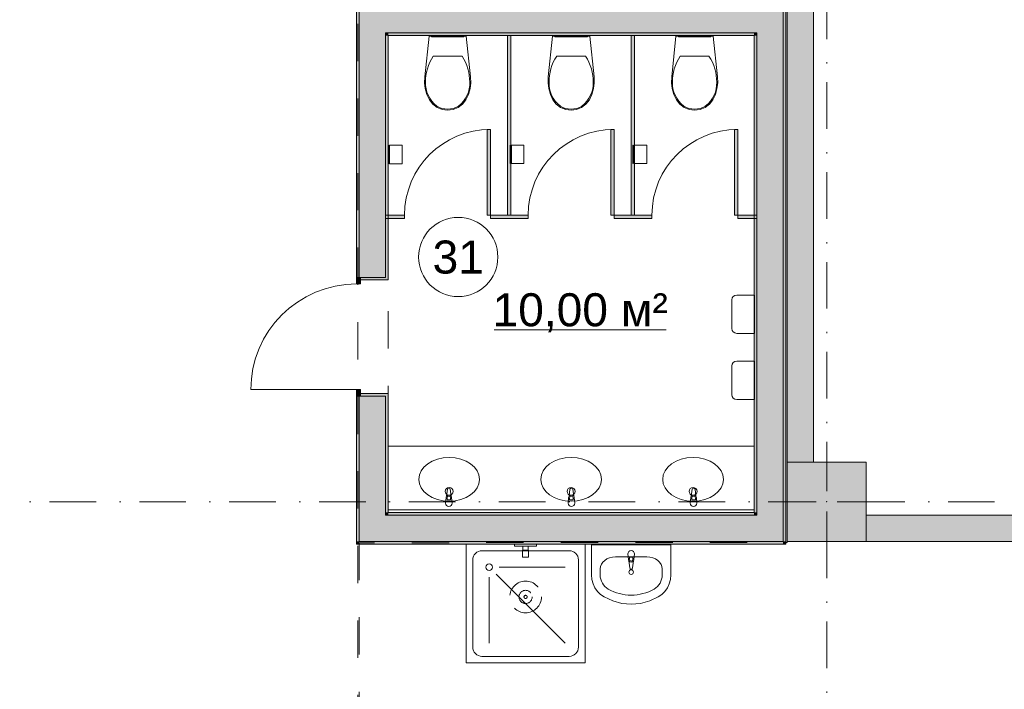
# Model space of a CAD drawing. Header units: millimetres. Extents: x 0 to 1184, y 0 to 836.
# Tile 27 of 61: x 470 to 545, y 615 to 666. Entities that reach past the tile are written whole.
import ezdxf
from ezdxf.xclip import XClip

# ---------------------------------------------------------------- set-up
doc = ezdxf.new("R2010")
doc.units = ezdxf.units.MM
doc.header["$MEASUREMENT"] = 0
doc.header["$XCLIPFRAME"] = 0
for name, pattern in [('Невидимая', [3.9122222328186, 2.8222222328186, -1.09]), ('Штриховая', [5.644444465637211, 2.8222222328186, -2.82222223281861]), ('Штрихпунктирная', [6.70277762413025, 3.52777767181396, -1.76388883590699, 0, -1.4111111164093])]:
    doc.linetypes.add(name, pattern=pattern)
for name, color, linetype in [('Интерьер - Оборудование', 7, 'Continuous'), ('Интерьер - Сантехника', 7, 'Continuous'), ('Конструктив - Колонны', 7, 'Continuous'), ('Конструктив - Стены Блок 200 нов', 7, 'Continuous'), ('Конструктив - Стены Внутр сущ.', 7, 'Continuous'), ('Элемент Модели - Зона', 7, 'Continuous'), ('Элемент Модели - Оси', 7, 'Continuous')]:
    doc.layers.add(name, color=color, linetype=linetype)
doc.styles.add('СГЕНЕРИР_СТИЛЬ_3', font='txt')

# ---------------------------------------------------------------- blocks, each defined once
blk = doc.blocks.new('Чертеж_4_4', base_point=(-278.4786297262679, 89.56405690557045))
at = {"layer": 'Интерьер - Оборудование', "linetype": 'Continuous', "lineweight": 0, "true_color": 0x7f7f7f}
for points in [[(507.3636760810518, 664.859056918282), (507.3636760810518, 651.2590569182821), (507.6136760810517, 651.2590569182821), (507.6136760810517, 664.859056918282)], [(516.73034285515, 664.859056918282), (516.73034285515, 651.2590569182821), (516.9803428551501, 651.2590569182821), (516.9803428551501, 664.859056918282)], [(505.8053426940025, 651.2590569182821), (506.0553426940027, 651.2590569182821), (506.0553426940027, 657.7590569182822), (505.8053426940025, 657.7590569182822)], [(515.1720094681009, 651.2590569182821), (515.4220094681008, 651.2590569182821), (515.4220094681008, 657.7590569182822), (515.1720094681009, 657.7590569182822)], [(524.5386762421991, 651.2590569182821), (524.7886762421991, 651.2590569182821), (524.7886762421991, 657.7590569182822), (524.5386762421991, 657.7590569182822)], [(498.1220093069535, 651.0090569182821), (499.5553426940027, 651.0090569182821), (499.5553426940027, 651.2590569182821), (498.1220093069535, 651.2590569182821)], [(506.0553426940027, 651.0090569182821), (507.4886760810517, 651.0090569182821), (507.4886760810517, 651.2590569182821), (506.0553426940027, 651.2590569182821)], [(507.4886760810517, 651.0090569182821), (508.9220094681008, 651.0090569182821), (508.9220094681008, 651.2590569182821), (507.4886760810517, 651.2590569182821)], [(515.4220094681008, 651.0090569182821), (516.8553428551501, 651.0090569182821), (516.8553428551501, 651.2590569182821), (515.4220094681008, 651.2590569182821)], [(516.8553428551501, 651.0090569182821), (518.2886762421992, 651.0090569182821), (518.2886762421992, 651.2590569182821), (516.8553428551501, 651.2590569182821)], [(524.7886762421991, 651.0090569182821), (526.2220096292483, 651.0090569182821), (526.2220096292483, 651.2590569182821), (524.7886762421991, 651.2590569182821)]]:
    blk.add_hatch(color=8, dxfattribs=at).paths.add_polyline_path(points)
at = {"layer": 'Конструктив - Колонны', "linetype": 'Continuous', "lineweight": 0, "true_color": 0x000000}
blk.add_hatch(color=18, dxfattribs=at).paths.add_polyline_path([(528.5220096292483, 626.5640569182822), (534.5220096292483, 626.5640569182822), (534.5220096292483, 632.5640569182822), (528.5220096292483, 632.5640569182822)])
at = {"layer": 'Конструктив - Стены Блок 200 нов', "linetype": 'Continuous', "lineweight": 0, "true_color": 0x000000}
for points in [[(528.4220093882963, 705.5540569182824), (528.2220096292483, 705.5540569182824), (528.2220096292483, 626.5640569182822), (528.4220093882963, 626.5640569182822)], [(496.1220097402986, 687.0540762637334), (495.9220096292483, 687.0540762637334), (495.9220096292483, 646.5542511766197), (496.1220097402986, 646.5542511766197)], [(498.1220096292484, 665.0590569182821), (498.1220096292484, 667.0590569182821), (496.1220096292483, 667.0590569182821), (496.1220096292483, 665.0590569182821)], [(498.3220096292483, 665.0590569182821), (498.3220096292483, 667.0590569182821), (498.1220096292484, 667.0590569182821), (498.1220096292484, 665.0590569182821)], [(498.3220096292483, 665.0590569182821), (526.0220096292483, 665.0590569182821), (526.0220096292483, 667.0590569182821), (498.3220096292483, 667.0590569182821)], [(526.2220096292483, 665.0590569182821), (526.2220096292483, 667.0590569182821), (526.0220096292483, 667.0590569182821), (526.0220096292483, 665.0590569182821)], [(528.2220096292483, 665.0590569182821), (528.2220096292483, 667.0590569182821), (526.2220096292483, 667.0590569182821), (526.2220096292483, 665.0590569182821)], [(496.1220097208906, 646.5542515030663), (496.2220096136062, 646.5542512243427), (498.1220095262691, 646.5542512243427), (498.1220095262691, 665.0590569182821), (496.1220097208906, 665.0590569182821)], [(498.3220096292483, 664.859056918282), (498.3220096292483, 665.0590569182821), (498.1220096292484, 665.0590569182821), (498.1220096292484, 664.859056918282)], [(498.3220096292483, 664.859056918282), (526.0220096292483, 664.859056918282), (526.0220096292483, 665.0590569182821), (498.3220096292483, 665.0590569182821)], [(526.2220096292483, 664.859056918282), (526.2220096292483, 665.0590569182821), (526.0220096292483, 665.0590569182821), (526.0220096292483, 664.859056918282)], [(528.2220096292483, 628.5640569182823), (528.2220096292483, 665.0590569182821), (526.2220096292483, 665.0590569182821), (526.2220096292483, 628.5640569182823)], [(498.322009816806, 664.859056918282), (498.1220092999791, 664.859056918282), (498.1220095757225, 646.5542511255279), (498.3220095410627, 646.5542511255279)], [(526.2220096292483, 628.7640569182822), (526.2220096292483, 664.859056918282), (526.0220096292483, 664.859056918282), (526.0220096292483, 628.7640569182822)], [(496.2220096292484, 646.5542511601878), (495.9220096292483, 646.5542511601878), (495.9220096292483, 646.0542511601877), (496.2220096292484, 646.0542511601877)], [(498.3220096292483, 646.5542511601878), (498.1220096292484, 646.5542511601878), (496.2220096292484, 646.5542511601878), (496.2220096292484, 646.3542511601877), (498.3220096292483, 646.3542511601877)], [(495.9220096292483, 637.5542511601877), (496.2220096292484, 637.5542511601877), (496.2220096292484, 638.0542511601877), (495.9220096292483, 638.0542511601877)], [(495.9220096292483, 626.5640569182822), (496.1220097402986, 626.5640569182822), (496.1220097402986, 637.5542515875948), (495.9220096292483, 637.5542515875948)], [(496.1220097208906, 637.5542511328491), (496.1220097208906, 628.5640569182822), (498.1220095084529, 628.5640569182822), (498.1220096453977, 637.5542511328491), (496.2220096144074, 637.5542511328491)], [(498.3220096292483, 637.7542511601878), (496.2220096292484, 637.7542511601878), (496.2220096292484, 637.5542511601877), (498.1220096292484, 637.5542511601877), (498.3220096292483, 637.5542511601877)], [(498.1220096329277, 637.5542511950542), (498.1220093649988, 628.7640569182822), (498.3220097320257, 628.7640569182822), (498.3220095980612, 637.5542511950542)], [(498.1220096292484, 628.5640569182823), (496.1220096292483, 626.5640569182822), (498.1220096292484, 626.5640569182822)], [(496.1220096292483, 628.5640569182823), (496.1220096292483, 626.5640569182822), (498.1220096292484, 628.5640569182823)], [(498.3220096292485, 628.7640569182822), (498.1220096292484, 628.5640569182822), (498.3220096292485, 628.5640569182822)], [(498.1220096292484, 628.7640569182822), (498.1220096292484, 628.5640569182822), (498.3220096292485, 628.7640569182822)], [(526.2220096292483, 628.5640569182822), (498.1220096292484, 628.5640569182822), (498.1220096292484, 626.5640569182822), (526.2220096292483, 626.5640569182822)], [(526.0220096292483, 628.7640569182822), (498.3220096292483, 628.7640569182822), (498.3220096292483, 628.5640569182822), (526.0220096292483, 628.5640569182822)], [(526.2220096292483, 628.7640569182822), (526.0220096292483, 628.7640569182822), (526.2220096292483, 628.5640569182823)], [(526.0220096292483, 628.5640569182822), (526.2220096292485, 628.5640569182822), (526.0220096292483, 628.7640569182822)], [(528.2220096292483, 628.5640569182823), (526.2220096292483, 628.5640569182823), (528.2220096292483, 626.5640569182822)], [(526.2220096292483, 626.5640569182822), (528.2220096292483, 626.5640569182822), (526.2220096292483, 628.5640569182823)], [(496.1220096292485, 626.5640569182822), (495.9220096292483, 626.3640569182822), (496.1220096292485, 626.3640569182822)], [(496.1220096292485, 626.5640569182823), (495.9220096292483, 626.5640569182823), (495.9220096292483, 626.3640569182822)], [(528.2220096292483, 626.5640567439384), (496.1220096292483, 626.5640567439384), (496.1220096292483, 626.3640569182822), (528.2220096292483, 626.3640569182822)], [(528.4220096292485, 626.5640569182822), (528.2220096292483, 626.5640569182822), (528.4220096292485, 626.3640569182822)], [(528.2220096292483, 626.5640569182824), (528.2220096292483, 626.3640569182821), (528.4220096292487, 626.3640569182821)]]:
    blk.add_hatch(color=18, dxfattribs=at).paths.add_polyline_path(points)
at = {"layer": 'Конструктив - Стены Внутр сущ.', "linetype": 'Continuous', "lineweight": 0, "true_color": 0x000000}
for points in [[(528.5220096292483, 632.5640572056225), (530.5220100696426, 632.5640572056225), (530.5220100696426, 716.5640569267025), (528.5220096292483, 716.5640569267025)], [(534.522009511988, 626.5640569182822), (615.0213699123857, 626.5640569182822), (615.0213699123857, 628.5640568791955), (534.522009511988, 628.5640568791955)], [(528.5220096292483, 626.5140569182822), (530.5220096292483, 626.5140569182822), (530.5220096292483, 626.5640569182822), (528.5220096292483, 626.5640569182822)]]:
    blk.add_hatch(color=18, dxfattribs=at).paths.add_polyline_path(points)
at = {"layer": 'Интерьер - Оборудование', "color": 7, "linetype": 'Continuous', "lineweight": 15}
for p, q in [((506.0553426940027, 651.0090569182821), (506.0553426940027, 651.2590569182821)), ((506.0553426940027, 651.2590569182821), (507.4886760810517, 651.2590569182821)), ((507.4886760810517, 651.0090569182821), (506.0553426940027, 651.0090569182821)), ((507.4886760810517, 651.2590569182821), (508.9220094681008, 651.2590569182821)), ((508.9220094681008, 651.0090569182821), (507.4886760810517, 651.0090569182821)), ((508.9220094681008, 651.2590569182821), (508.9220094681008, 651.0090569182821)), ((515.4220094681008, 651.0090569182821), (515.4220094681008, 651.2590569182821)), ((515.4220094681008, 651.2590569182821), (516.8553428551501, 651.2590569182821)), ((516.8553428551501, 651.0090569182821), (515.4220094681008, 651.0090569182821)), ((516.8553428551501, 651.2590569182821), (518.2886762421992, 651.2590569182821)), ((518.2886762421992, 651.0090569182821), (516.8553428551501, 651.0090569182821)), ((518.2886762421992, 651.2590569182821), (518.2886762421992, 651.0090569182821)), ((502.7770933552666, 629.8618669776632), (502.7770933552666, 629.7131610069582)), ((502.7770933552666, 629.7131610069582), (503.0490933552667, 629.7131610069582)), ((503.0490933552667, 629.7131610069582), (503.0490933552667, 629.8618669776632)), ((512.0551907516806, 629.8618669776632), (512.0551907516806, 629.7131610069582)), ((512.0551907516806, 629.7131610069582), (512.3271907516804, 629.7131610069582)), ((512.3271907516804, 629.7131610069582), (512.3271907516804, 629.8618669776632)), ((521.3083277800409, 629.8618669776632), (521.3083277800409, 629.7131610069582)), ((521.3083277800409, 629.7131610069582), (521.5803277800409, 629.7131610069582)), ((521.5803277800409, 629.7131610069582), (521.5803277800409, 629.8618669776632)), ((516.5836696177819, 625.2175136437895), (516.5836696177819, 625.3662196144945)), ((516.5836696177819, 625.3662196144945), (516.8556696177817, 625.3662196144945)), ((516.8556696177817, 625.3662196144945), (516.8556696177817, 625.2175136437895))]:
    blk.add_line(p, q, dxfattribs=at)
at = {"layer": 'Интерьер - Оборудование', "color": 7, "linetype": 'Continuous', "lineweight": 15, "flags": 128}
for points in [[(507.3636760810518, 664.859056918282), (507.6136760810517, 664.859056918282), (507.6136760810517, 651.2590569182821), (507.3636760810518, 651.2590569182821)], [(516.73034285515, 664.859056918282), (516.9803428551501, 664.859056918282), (516.9803428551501, 651.2590569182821), (516.73034285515, 651.2590569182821)], [(505.8053426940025, 651.2590569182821), (505.8053426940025, 657.7590569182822), (506.0553426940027, 657.7590569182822), (506.0553426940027, 651.2590569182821)], [(515.1720094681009, 651.2590569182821), (515.1720094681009, 657.7590569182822), (515.4220094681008, 657.7590569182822), (515.4220094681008, 651.2590569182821)], [(524.5386762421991, 651.2590569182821), (524.5386762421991, 657.7590569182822), (524.7886762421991, 657.7590569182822), (524.7886762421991, 651.2590569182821)], [(498.1220093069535, 651.0090569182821), (498.1220093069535, 651.2590569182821), (499.5553426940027, 651.2590569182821), (499.5553426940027, 651.0090569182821)], [(524.7886762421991, 651.0090569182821), (524.7886762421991, 651.2590569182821), (526.2220096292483, 651.2590569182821), (526.2220096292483, 651.0090569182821)]]:
    blk.add_lwpolyline(points, close=True, dxfattribs=at)
for points in [[(502.6630933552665, 629.4640569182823), (502.7030933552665, 629.8835850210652, -0.1210195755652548), (502.7357956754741, 629.9787195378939), (502.8020933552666, 630.5080569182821, -0.8825662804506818), (503.0240933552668, 630.5080569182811), (503.0903910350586, 629.9787195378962, -0.1210195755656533), (503.1230933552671, 629.8835850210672), (503.1630933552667, 629.4640569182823, -0.9999999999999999)], [(511.9411907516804, 629.4640569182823), (511.9811907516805, 629.8835850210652, -0.1210195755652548), (512.0138930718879, 629.9787195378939), (512.0801907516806, 630.5080569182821, -0.8825662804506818), (512.3021907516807, 630.5080569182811), (512.3684884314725, 629.9787195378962, -0.1210195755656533), (512.401190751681, 629.8835850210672), (512.4411907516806, 629.4640569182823, -0.9999999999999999)], [(521.1943277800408, 629.4640569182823), (521.2343277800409, 629.8835850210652, -0.1210195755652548), (521.2670301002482, 629.9787195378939), (521.3333277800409, 630.5080569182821, -0.8825662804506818), (521.5553277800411, 630.5080569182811), (521.6216254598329, 629.9787195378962, -0.1210195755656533), (521.6543277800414, 629.8835850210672), (521.694327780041, 629.4640569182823, -0.9999999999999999)], [(516.4696696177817, 625.6153237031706), (516.5096696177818, 625.1957956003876, 0.1210195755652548), (516.5423719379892, 625.1006610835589), (516.6086696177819, 624.5713237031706, 0.8825662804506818), (516.8306696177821, 624.5713237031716), (516.8969672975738, 625.1006610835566, 0.1210195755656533), (516.9296696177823, 625.1957956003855), (516.9696696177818, 625.6153237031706, 0.9999999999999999)]]:
    blk.add_lwpolyline(points, format="xyb", close=True, dxfattribs=at)
at = {"layer": 'Интерьер - Оборудование', "color": 7, "linetype": 'Continuous', "lineweight": 15}
for centre, radius, start, end in [((506.0553426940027, 651.2590569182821), 6.500000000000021, 90, 180), ((515.422009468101, 651.2590569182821), 6.49999999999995, 90, 180), ((524.7886762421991, 651.2590569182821), 6.500000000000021, 90, 180), ((502.9130933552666, 629.8645858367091), 0.210857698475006, 32.77102538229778, 147.2289746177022), ((502.9130933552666, 629.8618669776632), 0.1359999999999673, 0, 180), ((512.1911907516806, 629.8645858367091), 0.210857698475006, 32.77102538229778, 147.2289746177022), ((512.1911907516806, 629.8618669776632), 0.1359999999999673, 0, 180), ((521.4443277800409, 629.8645858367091), 0.210857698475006, 32.77102538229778, 147.2289746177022), ((521.4443277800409, 629.8618669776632), 0.1359999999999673, 0, 180), ((516.7196696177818, 625.2147947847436), 0.210857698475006, 212.7710253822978, 327.2289746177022), ((516.7196696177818, 625.2175136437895), 0.1359999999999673, 180, 0)]:
    blk.add_arc(centre, radius, start, end, dxfattribs=at)
at = {"layer": 'Интерьер - Сантехника', "color": 7, "linetype": 'Continuous', "lineweight": 15}
for p, q in [((501.7320866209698, 663.2949220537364), (502.8215058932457, 663.2949295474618)), ((502.8215058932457, 663.2949295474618), (503.9109203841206, 663.2949295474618)), ((511.0830940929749, 663.2949220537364), (512.1725133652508, 663.2949295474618)), ((512.1725133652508, 663.2949295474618), (513.2619278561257, 663.2949295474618)), ((521.5215058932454, 663.2949295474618), (520.4320914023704, 663.2949295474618)), ((522.6109251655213, 663.2949220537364), (521.5215058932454, 663.2949295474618)), ((498.3422012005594, 656.5590569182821), (498.3422012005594, 655.159056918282)), ((498.4222012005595, 656.5590569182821), (498.4222012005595, 655.159056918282)), ((507.5672008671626, 656.5694364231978), (507.5672008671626, 655.1694364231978)), ((507.6472008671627, 656.5694364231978), (507.6472008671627, 655.1694364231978)), ((516.8672009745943, 656.5694364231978), (516.8672009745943, 655.1694364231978)), ((516.9472009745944, 656.5694364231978), (516.9472009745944, 655.1694364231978)), ((498.3220096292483, 633.7640569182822), (526.0220096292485, 633.7640569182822)), ((498.3220096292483, 633.7640569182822), (498.3220096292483, 628.7640569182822)), ((526.0220096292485, 633.7640569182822), (526.0220096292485, 628.7640569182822)), ((498.3220096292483, 628.9640569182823), (526.0220096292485, 628.9640569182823)), ((498.3220096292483, 628.7640569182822), (526.0220096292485, 628.7640569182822)), ((508.5229580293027, 626.2140569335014), (508.9229580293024, 626.2140569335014)), ((512.0229580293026, 625.8640569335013), (505.4229580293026, 625.8640569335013)), ((508.5229580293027, 625.9140569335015), (508.9229580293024, 625.9140569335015)), ((504.7229580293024, 625.1640569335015), (504.7229580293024, 618.5640569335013)), ((512.7229580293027, 618.5640569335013), (512.7229580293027, 625.1640569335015)), ((517.907930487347, 625.3908751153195), (515.5314087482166, 625.3908751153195)), ((506.5032881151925, 624.0837268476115), (511.7229580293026, 618.8640569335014)), ((506.7229580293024, 624.6140569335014), (511.7229580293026, 624.6140569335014)), ((514.3718435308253, 624.4813296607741), (514.3718435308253, 624.0231478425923)), ((519.0674957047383, 624.4813296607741), (519.0674957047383, 624.0231478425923)), ((505.9729580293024, 623.8640569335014), (505.9729580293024, 618.8640569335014)), ((505.4229580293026, 617.8640569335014), (512.0229580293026, 617.8640569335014))]:
    blk.add_line(p, q, dxfattribs=at)
at = {"layer": 'Интерьер - Сантехника', "color": 7, "linetype": 'Continuous', "lineweight": 15, "flags": 128}
for points in [[(504.5157423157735, 660.841584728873), (504.3916911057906, 660.4063013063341), (504.2014821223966, 659.995593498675), (503.9455043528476, 659.670132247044), (503.6150763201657, 659.420598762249), (503.2319912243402, 659.263450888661), (502.8215058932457, 659.209051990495), (502.411020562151, 659.263450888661), (502.0279354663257, 659.420598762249), (501.6975074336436, 659.670132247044), (501.4415296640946, 659.9955934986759), (501.2513206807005, 660.4063013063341), (501.1272694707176, 660.841584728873), (501.0723921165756, 661.290860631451), (501.0880228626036, 661.743205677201), (501.4117579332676, 664.8090569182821), (504.2312538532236, 664.8090569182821), (504.5549889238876, 661.7432056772), (504.5706196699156, 661.290860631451)], [(501.5915058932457, 664.8090569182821), (504.0515058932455, 664.8090569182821), (504.0515058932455, 664.759056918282), (501.5915058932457, 664.759056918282)], [(513.8667497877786, 660.841584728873), (513.7426985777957, 660.4063013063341), (513.5524895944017, 659.995593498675), (513.2965118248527, 659.670132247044), (512.9660837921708, 659.420598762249), (512.5829986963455, 659.263450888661), (512.1725133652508, 659.209051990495), (511.7620280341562, 659.263450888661), (511.3789429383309, 659.420598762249), (511.048514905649, 659.670132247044), (510.7925371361, 659.9955934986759), (510.6023281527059, 660.4063013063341), (510.478276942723, 660.841584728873), (510.4233995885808, 661.290860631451), (510.4390303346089, 661.743205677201), (510.7627654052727, 664.8090569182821), (513.582261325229, 664.8090569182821), (513.9059963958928, 661.7432056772), (513.9216271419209, 661.290860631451)], [(510.9425133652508, 664.8090569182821), (513.4025133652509, 664.8090569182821), (513.4025133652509, 664.759056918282), (510.9425133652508, 664.759056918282)], [(519.8272694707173, 660.841584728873), (519.9513206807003, 660.4063013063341), (520.1415296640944, 659.995593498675), (520.3975074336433, 659.670132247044), (520.7279354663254, 659.420598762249), (521.1110205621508, 659.263450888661), (521.5215058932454, 659.209051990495), (521.9319912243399, 659.263450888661), (522.3150763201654, 659.420598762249), (522.6455043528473, 659.670132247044), (522.9014821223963, 659.9955934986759), (523.0916911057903, 660.4063013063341), (523.2157423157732, 660.841584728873), (523.2706196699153, 661.290860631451), (523.2549889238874, 661.743205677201), (522.9312538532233, 664.8090569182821), (520.1117579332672, 664.8090569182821), (519.7880228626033, 661.7432056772), (519.7723921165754, 661.290860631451)], [(522.7515058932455, 664.8090569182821), (520.2915058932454, 664.8090569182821), (520.2915058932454, 664.759056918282), (522.7515058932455, 664.759056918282)], [(499.3722012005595, 656.5590569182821), (499.3722012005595, 655.159056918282), (498.4222012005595, 655.159056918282), (498.4222012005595, 655.2090569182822), (498.3422012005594, 655.2090569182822), (498.3422012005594, 655.159056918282), (498.3222012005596, 655.159056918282), (498.3222012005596, 656.5590569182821), (498.3422012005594, 656.5590569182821), (498.3422012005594, 656.5090569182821), (498.4222012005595, 656.5090569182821), (498.4222012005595, 656.5590569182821)], [(508.5972008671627, 656.5694364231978), (508.5972008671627, 655.1694364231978), (507.6472008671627, 655.1694364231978), (507.6472008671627, 655.2194364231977), (507.5672008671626, 655.2194364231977), (507.5672008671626, 655.1694364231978), (507.5472008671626, 655.1694364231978), (507.5472008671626, 656.5694364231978), (507.5672008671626, 656.5694364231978), (507.5672008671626, 656.5194364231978), (507.6472008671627, 656.5194364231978), (507.6472008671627, 656.5694364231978)], [(517.8972009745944, 656.5694364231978), (517.8972009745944, 655.1694364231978), (516.9472009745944, 655.1694364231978), (516.9472009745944, 655.2194364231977), (516.8672009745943, 655.2194364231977), (516.8672009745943, 655.1694364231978), (516.8472009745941, 655.1694364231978), (516.8472009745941, 656.5694364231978), (516.8672009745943, 656.5694364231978), (516.8672009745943, 656.5194364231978), (516.9472009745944, 656.5194364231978), (516.9472009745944, 656.5694364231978)], [(504.2229580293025, 626.3640569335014), (504.2229580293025, 617.3640569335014), (513.2229580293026, 617.3640569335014), (513.2229580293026, 626.3640569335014)], [(507.8929580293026, 626.3640569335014), (507.8929580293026, 626.2140569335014), (508.5229580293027, 626.2140569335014), (508.5229580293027, 625.9140569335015), (508.5029580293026, 625.9140569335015), (508.5029580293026, 625.3640569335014), (508.9429580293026, 625.3640569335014), (508.9429580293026, 625.9140569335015), (508.9229580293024, 625.9140569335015), (508.9229580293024, 626.2140569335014), (509.5529580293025, 626.2140569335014), (509.5529580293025, 626.3640569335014)], [(513.719669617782, 626.3140569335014), (513.719669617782, 624.0231478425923), (513.7486181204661, 623.6859275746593), (513.8345384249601, 623.3594849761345), (513.9746844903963, 623.054253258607), (514.1645772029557, 622.779987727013), (514.3981475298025, 622.5454539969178), (514.6679304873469, 622.3581478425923), (515.3198490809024, 622.0587346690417), (516.0100548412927, 621.8757470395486), (516.7196696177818, 621.8141899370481), (517.4292843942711, 621.8757470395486), (518.1194901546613, 622.0587346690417), (518.7714087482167, 622.3581478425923), (519.0411917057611, 622.5454539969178), (519.2747620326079, 622.779987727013), (519.4646547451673, 623.054253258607), (519.6048008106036, 623.3594849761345), (519.6907211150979, 623.6859275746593), (519.7196696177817, 624.0231478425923), (519.7196696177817, 626.3140569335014)]]:
    blk.add_lwpolyline(points, close=True, dxfattribs=at)
for points in [[(526.044791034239, 642.3154041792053), (524.7072910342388, 642.3154041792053, -0.414213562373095), (524.3447910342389, 642.6779041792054), (524.3447910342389, 644.8529041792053, -0.414213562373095), (524.7072910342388, 645.2154041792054), (526.044791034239, 645.2154041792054)], [(526.044791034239, 637.3105519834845), (524.7072910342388, 637.3105519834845, -0.414213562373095), (524.3447910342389, 637.6730519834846), (524.3447910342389, 639.8480519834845, -0.414213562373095), (524.7072910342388, 640.2105519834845), (526.044791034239, 640.2105519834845)]]:
    blk.add_lwpolyline(points, format="xyb", close=True, dxfattribs=at)
at = {"layer": 'Интерьер - Сантехника', "color": 7, "linetype": 'Continuous', "lineweight": 15}
for centre, radius in [((502.9386762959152, 630.3531414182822), 0.3), ((512.1720096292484, 630.3531414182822), 0.3), ((521.4053429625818, 630.3531414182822), 0.3), ((505.9729580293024, 624.6140569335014), 0.25), ((516.7196696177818, 624.2427069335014), 0.175)]:
    blk.add_circle(centre, radius, dxfattribs=at)
at = {"layer": 'Интерьер - Сантехника', "color": 7, "linetype": 'Невидимая', "lineweight": 15}
for radius in [1.2, 0.5, 0.12]:
    blk.add_circle((508.7229580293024, 622.3640569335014), radius, dxfattribs=at)
at = {"layer": 'Интерьер - Сантехника', "color": 7, "linetype": 'Continuous', "lineweight": 15}
for centre, start, end in [((505.4229580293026, 625.1640569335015), 90, 180), ((512.0229580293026, 625.1640569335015), 0, 90), ((505.4229580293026, 618.5640569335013), 180, 270), ((512.0229580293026, 618.5640569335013), 270, 0)]:
    blk.add_arc(centre, 0.7000000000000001, start, end, dxfattribs=at)
for centre, major_axis, ratio, start_param, end_param in [((505.4024604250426, 661.4146092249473), (4.25250318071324, 0), 0.8755458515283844, 2.612190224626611, 3.165210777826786), ((500.2405513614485, 661.4146092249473), (4.252503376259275, 0), 0.8755458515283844, 6.259569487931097, 6.812590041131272), ((514.7534678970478, 661.4146092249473), (4.25250318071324, 0), 0.8755458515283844, 2.612190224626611, 3.165210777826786), ((509.5915588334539, 661.4146092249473), (4.252503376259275, 0), 0.8755458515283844, 6.259569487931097, 6.812590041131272), ((524.1024604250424, 661.4146092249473), (4.252503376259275, 0), 0.8755458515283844, 2.612187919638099, 3.165208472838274), ((518.9405513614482, 661.4146092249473), (4.25250318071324, 0), 0.8755458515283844, 6.259567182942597, 6.812587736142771), ((503.7161107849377, 661.2014015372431), (2.568955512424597, 0), 0.8755458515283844, 3.085865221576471, 3.986453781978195), ((501.9269010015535, 661.2014015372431), (2.568956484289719, 0), 0.8755458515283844, 5.43832797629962, 6.338916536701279), ((513.0671182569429, 661.2014015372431), (2.568955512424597, 0), 0.8755458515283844, 3.085865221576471, 3.986453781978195), ((511.2779084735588, 661.2014015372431), (2.568956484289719, 0), 0.8755458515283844, 5.43832797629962, 6.338916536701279), ((522.4161107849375, 661.2014015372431), (2.568956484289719, 0), 0.8755458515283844, 3.08586142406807, 3.986449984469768), ((520.6269010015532, 661.2014015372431), (2.568955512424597, 0), 0.8755458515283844, 5.438324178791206, 6.338912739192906), ((502.8296242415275, 660.4974223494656), (1.385186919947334, 0), 0.8755458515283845, 4.079884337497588, 4.706528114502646), ((502.813377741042, 660.4974488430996), (1.385217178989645, 0), 0.8755458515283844, 4.718249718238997, 5.344893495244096), ((512.1806317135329, 660.4974223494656), (1.385186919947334, 0), 0.8755458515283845, 4.079884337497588, 4.706528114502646), ((512.1643852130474, 660.4974488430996), (1.385217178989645, 0), 0.8755458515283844, 4.718249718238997, 5.344893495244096), ((521.5296340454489, 660.4974488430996), (1.385217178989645, 0), 0.8755458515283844, 4.079884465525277, 4.706528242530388), ((521.5133875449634, 660.4974223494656), (1.385186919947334, 0), 0.8755458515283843, 4.718249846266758, 5.34489362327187), ((515.5327130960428, 624.4813296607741), (1.160659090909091, 0), 0.7836456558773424, 1.570796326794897, 3.141592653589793), ((517.9066261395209, 624.4813296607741), (1.160659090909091, 0), 0.7836456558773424, 0, 1.570796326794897), ((515.5311478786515, 624.0231478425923), (7.42135960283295e-17, 1.211999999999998), 0.9565217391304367, 1.570796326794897, 2.644617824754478), ((517.9081913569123, 624.0231478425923), (7.42135960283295e-17, 1.211999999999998), 0.9565217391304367, 3.638567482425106, 4.71238898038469), ((516.7196696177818, 626.3140569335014), (2.33796207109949e-16, 3.818181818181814), 0.9565217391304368, 2.644617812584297, 3.638567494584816)]:
    blk.add_ellipse(centre, major_axis=major_axis, ratio=ratio, start_param=start_param, end_param=end_param, dxfattribs=at)
for centre in [(502.9386762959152, 631.2640569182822), (512.1720096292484, 631.2640569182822), (521.4053429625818, 631.2640569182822)]:
    blk.add_ellipse(centre, major_axis=(2.3, 0), ratio=0.7173913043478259, dxfattribs=at)
at = {"layer": 'Конструктив - Колонны', "color": 251, "linetype": 'Continuous', "lineweight": 5, "true_color": 0x575757}
for p, q in [((531.5220096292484, 630.3640569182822), (531.5220096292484, 633.3640569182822)), ((530.7220096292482, 629.5640569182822), (527.7220096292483, 629.5640569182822)), ((532.3220096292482, 629.5640569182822), (535.3220096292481, 629.5640569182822)), ((531.5220096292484, 628.7640569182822), (531.5220096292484, 625.7640569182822))]:
    blk.add_line(p, q, dxfattribs=at)
at = {"layer": 'Конструктив - Колонны', "color": 251, "linetype": 'Continuous', "lineweight": 15, "true_color": 0x575757, "flags": 128}
blk.add_lwpolyline([(528.5220096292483, 626.5640569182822), (534.5220096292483, 626.5640569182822), (534.5220096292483, 632.5640569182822), (528.5220096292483, 632.5640569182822)], close=True, dxfattribs=at)
at = {"layer": 'Конструктив - Колонны', "color": 251, "linetype": 'Continuous', "lineweight": 5, "true_color": 0x575757}
blk.add_point((531.5220096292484, 629.5640569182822), dxfattribs=at)
at = {"layer": 'Конструктив - Стены Блок 200 нов', "color": 251, "linetype": 'Continuous', "lineweight": 20, "true_color": 0x575757}
for p, q in [((496.1220097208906, 667.059056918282), (496.1220096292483, 665.0590569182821)), ((528.2220096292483, 665.0590569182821), (528.2220096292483, 667.059056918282)), ((496.1220097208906, 665.0590569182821), (496.1220097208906, 646.5542514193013)), ((498.1220095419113, 646.5542512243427), (498.1220095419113, 665.0590569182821)), ((498.1220096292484, 665.0590569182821), (498.3220096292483, 665.0590569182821)), ((498.1220096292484, 665.0590569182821), (498.3220096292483, 665.0590569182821)), ((498.3220096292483, 665.0590569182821), (526.0220096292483, 665.0590569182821)), ((526.0220096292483, 665.0590569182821), (526.2220096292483, 665.0590569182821)), ((526.0220096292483, 665.0590569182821), (526.2220096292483, 665.0590569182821)), ((526.2220097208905, 665.0590569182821), (526.2220097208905, 628.7640570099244)), ((528.2220096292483, 628.5640569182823), (528.2220096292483, 665.0590569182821)), ((495.9220096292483, 646.5542511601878), (496.1220096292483, 646.5542511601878)), ((495.9220096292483, 646.5542511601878), (496.1220096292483, 646.5542511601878)), ((495.9220096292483, 646.5542511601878), (496.1220096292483, 646.5542511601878)), ((496.1220096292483, 646.5542511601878), (496.2220096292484, 646.5542511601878)), ((496.1220096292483, 646.5542511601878), (496.2220096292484, 646.5542511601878)), ((496.1220096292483, 646.5542511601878), (496.2220096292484, 646.5542511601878)), ((496.2220096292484, 646.5542511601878), (496.2220096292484, 646.3542511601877)), ((498.1220096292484, 646.5542511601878), (496.2220096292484, 646.5542511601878)), ((496.2220096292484, 646.3542511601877), (498.3220096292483, 646.3542511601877)), ((496.2220096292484, 646.3542511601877), (498.3220096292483, 646.3542511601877)), ((498.3220096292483, 646.5542511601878), (498.3220096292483, 646.3542511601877)), ((498.3220096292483, 646.5542511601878), (498.3220096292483, 646.3542511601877)), ((495.9220096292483, 637.5542511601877), (496.1220096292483, 637.5542511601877)), ((495.9220096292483, 637.5542511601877), (496.1220096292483, 637.5542511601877)), ((495.9220096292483, 637.5542511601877), (496.1220096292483, 637.5542511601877)), ((496.1220096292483, 637.5542511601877), (496.2220096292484, 637.5542511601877)), ((496.1220096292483, 637.5542511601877), (496.2220096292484, 637.5542511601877)), ((496.1220096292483, 637.5542511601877), (496.2220096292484, 637.5542511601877)), ((496.1220097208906, 637.5542511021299), (496.1220097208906, 628.5640569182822)), ((496.2220096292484, 637.7542511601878), (498.3220096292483, 637.7542511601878)), ((496.2220096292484, 637.5542511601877), (496.2220096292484, 637.7542511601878)), ((496.2220096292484, 637.7542511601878), (498.3220096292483, 637.7542511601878)), ((498.1220096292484, 637.5542511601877), (496.2220096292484, 637.5542511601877)), ((498.1220095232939, 628.5640569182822), (498.1220096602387, 637.5542511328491)), ((498.3220096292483, 637.5542511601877), (498.3220096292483, 637.7542511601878)), ((498.3220096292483, 637.5542511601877), (498.3220096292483, 637.7542511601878)), ((496.1220096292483, 628.5640569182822), (496.1220096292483, 626.5640569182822)), ((498.1220096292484, 628.5640569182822), (498.3220096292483, 628.5640569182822)), ((498.1220096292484, 628.5640569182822), (498.3220096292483, 628.5640569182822)), ((526.2220096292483, 628.5640569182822), (498.3220097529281, 628.5640569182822)), ((526.2220096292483, 628.5640569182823), (526.2220096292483, 628.7640569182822)), ((526.2220096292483, 628.5640569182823), (526.2220096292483, 628.7640569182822)), ((528.2220096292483, 626.5640569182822), (528.2220096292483, 628.5640569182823)), ((528.2220096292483, 626.5640569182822), (528.2220096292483, 628.5640569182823)), ((496.1220096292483, 626.5640569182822), (498.1220096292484, 626.5640569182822)), ((496.1220096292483, 626.5640569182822), (498.1220096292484, 626.5640569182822)), ((498.1220096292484, 626.5640569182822), (526.2220096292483, 626.5640569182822)), ((526.2220096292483, 626.5640569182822), (528.2220096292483, 626.5640569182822))]:
    blk.add_line(p, q, dxfattribs=at)
at = {"layer": 'Конструктив - Стены Блок 200 нов', "color": 251, "linetype": 'Continuous', "lineweight": 5, "true_color": 0x575757}
for p, q in [((495.9220096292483, 646.0542511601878), (495.9220096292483, 646.5542511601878)), ((495.9220096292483, 646.5542511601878), (496.2220096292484, 646.5542511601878)), ((496.2220096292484, 646.5542511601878), (496.2220096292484, 646.0542511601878)), ((496.2220096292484, 646.0542511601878), (495.9220096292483, 646.0542511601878)), ((495.9220096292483, 638.0542511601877), (487.9220096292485, 638.0542511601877)), ((495.9220096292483, 637.5542511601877), (495.9220096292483, 638.0542511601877)), ((495.9220096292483, 638.0542511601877), (496.2220096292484, 638.0542511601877)), ((496.2220096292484, 637.5542511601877), (495.9220096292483, 637.5542511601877)), ((496.2220096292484, 638.0542511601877), (496.2220096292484, 637.5542511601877))]:
    blk.add_line(p, q, dxfattribs=at)
at = {"layer": 'Конструктив - Стены Блок 200 нов', "color": 251, "linetype": 'Continuous', "lineweight": 20, "true_color": 0x575757, "flags": 128}
for points in [[(528.4220096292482, 626.5640569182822), (528.4220096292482, 705.7540569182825)], [(495.9220096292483, 687.054077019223), (495.9220096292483, 646.5542507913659)], [(498.3220096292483, 646.5542511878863), (498.3220096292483, 664.859056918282)], [(498.3220096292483, 664.859056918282), (526.0220096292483, 664.859056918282)], [(526.0220096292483, 664.859056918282), (526.0220096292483, 628.7640569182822)], [(495.9220096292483, 637.554250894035), (495.9220096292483, 626.3640569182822)], [(498.3220096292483, 628.7640569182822), (498.3220096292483, 637.5542515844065)], [(526.0220096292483, 628.7640569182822), (498.3220096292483, 628.7640569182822)], [(495.9220096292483, 626.3640569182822), (496.1220096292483, 626.3640569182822)], [(496.1220096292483, 626.3640569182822), (528.4220096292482, 626.3640569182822)], [(528.4220096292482, 626.3640569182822), (528.4220096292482, 626.5640569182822)]]:
    blk.add_lwpolyline(points, dxfattribs=at)
at = {"layer": 'Конструктив - Стены Блок 200 нов', "color": 251, "linetype": 'Continuous', "lineweight": 5, "true_color": 0x575757}
blk.add_arc((495.9220096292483, 638.0542511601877), 7.999999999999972, 90, 180, dxfattribs=at)
at = {"layer": 'Конструктив - Стены Внутр сущ.', "color": 251, "linetype": 'Continuous', "lineweight": 20, "true_color": 0x575757, "flags": 128}
for points in [[(528.5220096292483, 706.0540569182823), (528.5220096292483, 632.5640572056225)], [(530.5220096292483, 632.5640574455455), (530.5220096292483, 680.0640570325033)], [(615.0213699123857, 628.5640569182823), (534.522010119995, 628.5640569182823)], [(534.5220091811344, 626.5640569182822), (615.0213708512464, 626.5640569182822)]]:
    blk.add_lwpolyline(points, dxfattribs=at)
at = {"layer": 'Элемент Модели - Зона', "color": 7, "linetype": 'Continuous', "lineweight": 15}
blk.add_line((506.3570225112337, 642.5748799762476), (519.3628225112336, 642.5748799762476), dxfattribs=at)
at = {"layer": 'Элемент Модели - Зона', "color": 7, "linetype": 'Штриховая', "lineweight": 15, "flags": 128}
for points in [[(83.02137032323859, 539.1381875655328), (82.62137010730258, 539.1381875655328), (82.62137010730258, 452.7640569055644), (140.3239356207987, 452.7640569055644), (140.3239356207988, 480.9798221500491), (172.946662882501, 513.6154503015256), (173.0881121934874, 513.4740569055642), (173.0881121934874, 513.7640569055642), (354.5213702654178, 513.7640569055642), (354.5213702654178, 513.5640569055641), (495.5186574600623, 513.5640569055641), (495.5186574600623, 513.7640569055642), (862.3349960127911, 513.7640569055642), (894.6885309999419, 481.329362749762), (894.7220096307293, 477.9829307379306), (894.7220096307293, 452.6140569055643), (895.1213702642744, 452.6140569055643), (895.1213702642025, 432.5640569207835), (892.7213702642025, 432.5640569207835), (892.7213702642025, 446.5640569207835), (888.5213702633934, 446.5640569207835), (888.5213700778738, 450.5640569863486), (804.5213702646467, 450.5640569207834), (804.5213702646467, 446.5640569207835), (798.5213702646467, 446.5640569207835), (798.5213702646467, 450.5640569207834), (714.7213702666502, 450.5640569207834), (714.7213702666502, 359.2640569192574), (798.5213702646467, 359.2640569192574), (798.5213702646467, 366.0640569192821), (804.5213702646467, 366.0640569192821), (804.5213702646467, 354.1640569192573), (845.3213702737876, 354.1640569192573), (845.3213702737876, 363.2640569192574), (846.5213702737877, 363.2640569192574), (846.5213702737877, 301.3651934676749), (892.7213702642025, 301.3651934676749), (892.7213702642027, 352.0640569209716), (888.0213702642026, 352.0640569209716), (888.0213698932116, 367.0640569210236), (892.7213702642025, 367.0640569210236), (892.7213702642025, 417.5640569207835), (895.1213702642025, 417.5640569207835), (895.1213702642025, 291.064661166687), (892.7213702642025, 291.064661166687), (892.7213702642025, 298.9651934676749), (714.7213702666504, 298.9651934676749), (714.7213702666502, 236.0646611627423), (892.7213702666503, 236.0646611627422), (892.7213702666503, 266.564661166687), (888.5220096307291, 266.564661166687), (888.5220096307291, 272.819639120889), (892.7213702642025, 272.819639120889), (892.7213702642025, 276.0646611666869), (895.1213702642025, 276.0646611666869), (895.1213702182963, 272.7646611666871), (930.0213702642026, 272.7646611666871), (930.0213702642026, 461.6153028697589), (923.9101448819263, 461.6153028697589), (923.9101448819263, 539.5640569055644), (978.5213702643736, 539.5640569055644), (978.5213702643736, 542.5640569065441), (984.5213702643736, 542.5640569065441), (984.5213702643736, 539.5640569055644), (1131.771370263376, 539.5640569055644), (1131.771370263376, 540.5640569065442), (1122.771370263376, 540.5640569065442), (1122.771370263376, 564.564056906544), (1048.521370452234, 564.564056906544), (1048.521370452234, 626.3640569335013), (1026.82137045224, 626.3640569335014), (1026.82137045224, 632.5640569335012), (1013.350351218, 632.5640569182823), (984.5213702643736, 632.5640569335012), (984.5213702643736, 626.5640569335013), (978.5213702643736, 626.5640569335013), (978.5213702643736, 631.6890569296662), (969.5192121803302, 631.6890569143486), (894.5213702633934, 631.6890569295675), (894.5213702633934, 626.5640569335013), (888.5213702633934, 626.5640569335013), (888.5213702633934, 631.6890569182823), (804.5213702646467, 631.6890569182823), (804.5213702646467, 626.5640569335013), (798.5213702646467, 626.5640569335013), (798.5213702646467, 631.6890569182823), (714.5213702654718, 631.6890569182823), (714.5213702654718, 626.5640569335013), (708.521370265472, 626.5640569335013), (708.521370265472, 631.6890569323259), (628.0213704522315, 631.6890569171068), (628.0213704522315, 626.5640569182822), (622.0213704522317, 626.5640569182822), (621.0213704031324, 626.5640569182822), (621.0213704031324, 575.8920665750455), (496.0220096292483, 575.8920665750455), (496.0220096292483, 627.5640569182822), (496.0220096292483, 706.4640766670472), (496.1220096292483, 706.4640766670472), (496.1220096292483, 768.0640569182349), (468.7213702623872, 768.0640569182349), (468.7213702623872, 686.8640569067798), (461.1666899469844, 686.8640569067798), (461.1666899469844, 631.6840569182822), (444.5220096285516, 631.6840569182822), (444.5220096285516, 626.5640569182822), (438.5220096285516, 626.5640569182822), (438.5220096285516, 631.6840569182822), (354.5213702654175, 631.6840569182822), (354.5213702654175, 626.5640569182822), (348.5213702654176, 626.5640569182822), (348.5213702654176, 631.6840569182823), (331.7716899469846, 631.6840569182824), (331.7716899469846, 554.5640568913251), (331.7716899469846, 539.5640569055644), (264.5213702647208, 539.5640569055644), (264.5213702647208, 536.564056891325), (258.5213702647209, 536.564056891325), (258.5213702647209, 539.5640569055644), (174.5213702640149, 539.5640569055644), (174.5213702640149, 536.564056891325), (168.5213702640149, 536.564056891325), (168.5213702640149, 539.5640569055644), (89.02137032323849, 539.5640569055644), (89.02137032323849, 536.564056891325), (83.02137032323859, 536.564056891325)], [(526.0220096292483, 628.7640569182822), (526.0220096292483, 664.859056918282), (498.3220096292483, 664.859056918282), (498.3220096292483, 628.7640569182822)], [(496.1220096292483, 626.4640576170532), (496.1220096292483, 575.8920665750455), (621.0213704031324, 575.8920665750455), (621.0213704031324, 626.5640570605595), (528.522009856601, 626.5640570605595), (528.522009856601, 626.4899982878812)]]:
    blk.add_lwpolyline(points, close=True, dxfattribs=at)
at = {"layer": 'Элемент Модели - Зона', "color": 7, "linetype": 'Continuous', "lineweight": 15, "flags": 128}
blk.add_lwpolyline([(506.6247446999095, 648.0946170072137, 0.9999999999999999), (500.6247446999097, 648.0946170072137, 0.9999999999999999)], format="xyb", close=True, dxfattribs=at)
at = {"layer": 'Элемент Модели - Оси', "color": 7, "linetype": 'Штрихпунктирная', "lineweight": 15}
for p, q in [((531.5213702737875, 831.3911731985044), (531.5213702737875, 166.9277917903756)), ((71.31629905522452, 629.5640569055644), (1182.020857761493, 629.5640569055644))]:
    blk.add_line(p, q, dxfattribs=at)
at = {"layer": 'Элемент Модели - Зона', "color": 7, "linetype": 'Continuous', "lineweight": 15, "char_height": 2.5, "attachment_point": 5, "style": 'СГЕНЕРИР_СТИЛЬ_3'}
for s, insert in [('\\A1;{\\pqc;\\fArial|b0|i0|c204|p38;31}', (503.6247446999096, 648.0731927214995)), ('\\A1;{\\pqc;\\fArial|b0|i0|c204|p38;10,00 м²}', (512.8599225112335, 643.8680314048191))]:
    blk.add_mtext(s, dxfattribs=dict(at, insert=insert))

msp = doc.modelspace()

# ---------------------------------------------------------------- block references
at = {"color": 161, "linetype": 'Continuous', "lineweight": 40, "true_color": 0x83aefe}
ref = msp.add_blockref('Чертеж_4_4', (-278.4786297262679, 89.56405690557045), dxfattribs=at)
XClip(ref).set_block_clipping_path([(71.31629905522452, 166.9277917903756), (1182.020857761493, 831.3911731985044)])

doc.saveas('drawing.dxf')
